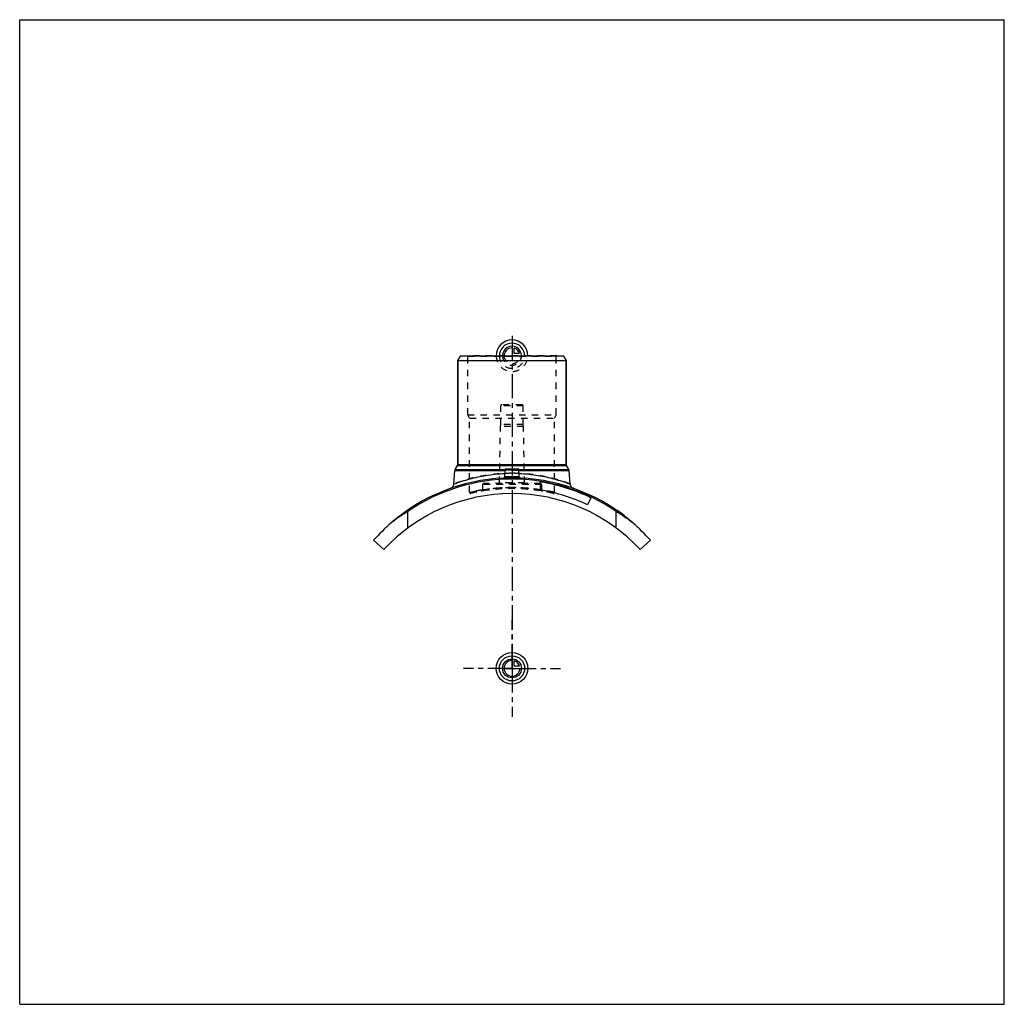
# Model space of a CAD drawing. Header units: millimetres. Extents: x 0 to 1000, y 0 to 1000.
import ezdxf

# ---------------------------------------------------------------- set-up
doc = ezdxf.new("R2010")
doc.units = ezdxf.units.MM
doc.header["$LTSCALE"] = 65.185185
doc.linetypes.add('CENTER', pattern=[0.6, 0.375, -0.075, 0.075, -0.075])
doc.linetypes.add('HIDDEN', pattern=[0.2, 0.1, -0.1])
doc.layers.get('0').update_dxf_attribs({"linetype": 'CONTINUOUS'})
for name, color, linetype in [('ACHSEN_S', 7, 'CONTINUOUS'), ('FASEN', 7, 'CONTINUOUS'), ('KOERPER', 7, 'CONTINUOUS'), ('KONST.EL_MIT_GEO', 7, 'CONTINUOUS'), ('KONSTR_EL', 7, 'CONTINUOUS'), ('KURVEN', 7, 'CONTINUOUS')]:
    doc.layers.add(name, color=color, linetype=linetype)

msp = doc.modelspace()

# ---------------------------------------------------------------- linework, layer by layer
at = {"color": 7, "linetype": 'Continuous'}
for p, q in [((0, 0), (0, 1000)), ((0, 1000), (1000, 1000)), ((1000, 0), (1000, 1000)), ((0, 0), (1000, 0))]:
    msp.add_line(p, q, dxfattribs=at)
at = {"layer": 'ACHSEN_S', "color": 2, "linetype": 'CENTER'}
msp.add_line((500, 679), (500, 321), dxfattribs=at)
at = {"layer": 'FASEN', "color": 7, "linetype": 'Continuous'}
for p, q in [((445, 653.8), (447.9, 658.7)), ((445, 653.8), (555, 653.8)), ((447.9, 658.7), (552.1, 658.7)), ((552.1, 658.7), (555, 653.8))]:
    msp.add_line(p, q, dxfattribs=at)
at = {"layer": 'KOERPER', "color": 7, "linetype": 'Continuous'}
for p, q in [((445, 548.4), (445, 653.8)), ((555, 548.4), (555, 653.8)), ((580.2, 514.5), (576.7, 507.3))]:
    msp.add_line(p, q, dxfattribs=at)
at = {"layer": 'KOERPER', "color": 8, "linetype": 'HIDDEN'}
for p, q in [((488.6, 588.8), (488.6, 607.8)), ((511.4, 588.8), (511.4, 607.8)), ((487.3, 529.7), (488.3, 586.8)), ((488.3, 586.8), (488.6, 588.8)), ((511.7, 586.8), (488.3, 586.8)), ((511.4, 588.8), (488.6, 588.8)), ((511.7, 586.8), (511.4, 588.8)), ((512.7, 529.7), (511.7, 586.8)), ((470, 527.8), (470, 522.1)), ((530, 527.8), (530, 522.1))]:
    msp.add_line(p, q, dxfattribs=at)
at = {"layer": 'KOERPER', "color": 2, "linetype": 'CENTER'}
for q in [(500, 390.6), (450.6, 341.2), (549.4, 341.2), (500, 291.9)]:
    msp.add_line((500, 341.2), q, dxfattribs=at)
at = {"layer": 'KONST.EL_MIT_GEO', "color": 7, "linetype": 'Continuous'}
for p, q in [((445, 653.8), (445, 548.4)), ((555, 653.8), (555, 548.4)), ((440.8, 528.3), (442, 542)), ((442, 542), (492.9, 542)), ((442.3, 543), (444.7, 547.2)), ((442.3, 543), (493, 543)), ((444.7, 547.2), (555.3, 547.2)), ((445, 548.4), (555, 548.4)), ((492.6, 535.5), (493, 542.8)), ((493, 542.8), (507, 542.8)), ((493.9, 543.8), (506.1, 543.8)), ((507, 543), (557.7, 543)), ((507.4, 535.5), (507, 542.8)), ((507.1, 542), (558, 542)), ((557.7, 543), (555.3, 547.2)), ((559.2, 528.3), (558, 542)), ((529, 522.4), (529, 530.5)), ((440.8, 528.3), (440.9, 528.3)), ((559.1, 528.3), (559.2, 528.3)), ((607.2, 501.4), (607, 501.2)), ((607.2, 501.1), (607.4, 501.3)), ((613.4, 496.6), (613.6, 496.8)), ((614.1, 496), (614.3, 496.2))]:
    msp.add_line(p, q, dxfattribs=at)
at = {"layer": 'KONST.EL_MIT_GEO', "color": 8, "linetype": 'HIDDEN'}
for p, q in [((455, 658.2), (454.5, 658.7)), ((545.5, 658.7), (454.5, 658.7)), ((455, 598.8), (455, 658.2)), ((455, 658.2), (545, 658.2)), ((545, 658.2), (545.5, 658.7)), ((545, 598.8), (545, 658.2)), ((511.4, 607.8), (488.6, 607.8)), ((510.3, 608.8), (489.6, 608.8)), ((457, 595.3), (455, 598.8)), ((455, 598.8), (545, 598.8)), ((457, 519.9), (457, 595.3)), ((457, 595.3), (543, 595.3)), ((543, 595.3), (545, 598.8)), ((543, 519.9), (543, 595.3)), ((507.1, 542), (492.9, 542)), ((507, 543), (493, 543)), ((491.7, 534.6), (491.7, 534.6)), ((530, 527.8), (470, 527.8)), ((529, 528.8), (471, 528.8)), ((512.7, 529.7), (487.3, 529.7)), ((529.2, 522.5), (529, 522.5)), ((529, 522.5), (529, 522.5)), ((529, 522.3), (529, 522.3)), ((529, 522.3), (530, 522.1)), ((607.4, 500.9), (607.6, 501.2)), ((607.6, 501.2), (607.4, 500.9)), ((607.5, 500.9), (607.7, 501.1)), ((607.8, 500.6), (608, 500.9)), ((608.1, 500.4), (608.3, 500.7)), ((608.3, 500.3), (608.5, 500.6)), ((608.3, 500.3), (608.5, 500.5)), ((608.5, 500.2), (608.7, 500.4)), ((608.7, 500.1), (608.8, 500.3)), ((608.7, 500), (608.9, 500.3)), ((608.9, 499.9), (609, 500.2)), ((608.9, 499.8), (609.1, 500.1)), ((609.7, 499.3), (609.9, 499.5)), ((609.8, 499.2), (610, 499.5)), ((609.9, 499.2), (610, 499.4)), ((610.1, 499), (610.3, 499.2)), ((610.5, 498.7), (610.7, 498.9)), ((610.7, 498.6), (610.9, 498.8)), ((610.7, 498.6), (610.9, 498.8)), ((611.2, 498.2), (611.4, 498.4)), ((611.4, 498.1), (611.6, 498.3)), ((611.4, 498), (611.6, 498.3)), ((612.6, 497.2), (612.7, 497.4)), ((613, 496.9), (613.2, 497.1)), ((613, 496.9), (613.2, 497.1)), ((613, 496.8), (613.2, 497.1)), ((613.2, 496.7), (613.4, 496.9)), ((613.4, 496.6), (613.5, 496.8)), ((613.7, 496.4), (613.9, 496.6)), ((613.7, 496.4), (613.9, 496.6)), ((613.8, 496.3), (614, 496.5))]:
    msp.add_line(p, q, dxfattribs=at)
at = {"layer": 'KONST.EL_MIT_GEO', "color": 7, "linetype": 'Continuous'}
for points in [[(492.6, 535.5), (492.6, 535.5), (492.6, 535.4), (492.5, 535.3), (492.5, 535.2), (492.5, 535.1), (492.4, 535.1), (492.4, 535), (492.4, 534.9), (492.3, 534.9), (492.3, 534.8), (492.2, 534.8), (492.1, 534.7), (492.1, 534.7), (492, 534.7), (491.9, 534.6), (491.8, 534.6), (491.8, 534.6), (491.7, 534.6)], [(508.2, 534.6), (508.1, 534.6), (508, 534.7), (507.9, 534.7), (507.9, 534.7), (507.8, 534.8), (507.7, 534.8), (507.7, 534.9), (507.6, 534.9), (507.6, 535), (507.6, 535.1), (507.5, 535.1), (507.5, 535.2), (507.5, 535.3), (507.4, 535.4), (507.4, 535.5), (507.4, 535.5)], [(508.3, 534.6), (508.2, 534.6), (508.2, 534.6)]]:
    msp.add_lwpolyline(points, dxfattribs=at)
at = {"layer": 'KONST.EL_MIT_GEO', "color": 8, "linetype": 'HIDDEN'}
for centre, radius, start, end in [((489.6, 607.8), 1, 90, 180), ((510.3, 607.8), 1, 0, 90), ((500, 347.2), 187.5, 87.4366, 92.5634), ((491.6, 535.6), 0.996, 272.566, 275.7618), ((500, 375.9), 163.4, 90, 92.5402), ((500, 375.8), 163.5, 87.4605, 89.9993), ((508.4, 535.6), 0.992, 183.0131, 183.9387), ((508.4, 535.6), 0.996, 251.5391, 254.8375), ((508.4, 535.6), 1, 260.8454, 264.2162), ((500, 341.2), 182.5, 76.7687, 103.2313), ((469, 522.1), 1, 279.726, 360), ((471, 527.8), 1, 90, 180), ((500, 332.5), 192.3, 81.3196, 98.9765), ((486.3, 529.8), 1, 270, 359), ((500, 352.8), 172, 80.2877, 89.999), ((513.7, 529.8), 1, 181, 270), ((529, 527.8), 1, 0, 90), ((500, 332.6), 192.1, 81.0208, 81.2676), ((531, 522.1), 1, 180, 260.274), ((458, 519.9), 1, 180, 283.2312), ((542, 519.9), 1, 256.7688, 360)]:
    msp.add_arc(centre, radius, start, end, dxfattribs=at)
at = {"layer": 'KONST.EL_MIT_GEO', "color": 7, "linetype": 'Continuous'}
for centre, radius, start, end in [((444.4, 541.8), 2.5, 150, 175), ((442.5, 548.4), 2.5, 330, 360), ((493.9, 542.8), 1, 90, 177), ((506.1, 542.8), 1, 3, 90), ((557.5, 548.4), 2.5, 180, 210), ((555.6, 541.8), 2.5, 5, 30), ((500, 347.2), 187.5, 92.5634, 130.9885), ((491.6, 535.6), 1, 272.5755, 356.9902), ((508.4, 535.6), 1, 183.0109, 258.0437), ((508.4, 535.6), 1, 258.0546, 260.8454), ((508.4, 535.6), 0.999, 260.8397, 267.4257), ((500, 347.2), 187.5, 49.0115, 87.4366), ((500, 347.2), 185.5, 64.4, 81), ((435.8, 528.7), 5, 289.4911, 355), ((500, 347.2), 177.5, 64.4, 80.5908), ((564.2, 528.7), 5, 185, 250.5089), ((500, 347.2), 187.8, 52.5, 55.19)]:
    msp.add_arc(centre, radius, start, end, dxfattribs=at)
at = {"layer": 'KONST.EL_MIT_GEO', "color": 8, "linetype": 'HIDDEN'}
for points, knots in [([(500, 539.3), (496.1, 539.3), (488.6, 539), (477.6, 537.9), (467.6, 536.2), (459.9, 534.4), (454.5, 532.9), (451.1, 531.9), (448.1, 530.9), (445.5, 530), (443.8, 529.4), (442.6, 529), (442, 528.7), (441.5, 528.6), (441.1, 528.4), (440.9, 528.3), (440.8, 528.3), (440.8, 528.3)], [0, 0, 0, 0, 0.19084, 0.37467, 0.54503, 0.69612, 0.76274, 0.8225, 0.8747, 0.91866, 0.95371, 0.9677, 0.97925, 0.98829, 0.99478, 0.99869, 1, 1, 1, 1]), ([(500, 534), (499.5, 534), (498.4, 534), (496.8, 534), (495.4, 534.1), (494.2, 534.1), (493.1, 534.2), (492.4, 534.3), (491.9, 534.4), (491.7, 534.5), (491.6, 534.5), (491.6, 534.6)], [0, 0, 0, 0, 0.19318, 0.37889, 0.54999, 0.69996, 0.82323, 0.9154, 0.97371, 0.99024, 1, 1, 1, 1]), ([(500, 535.7), (499.5, 535.7), (498.6, 535.7), (497.2, 535.7), (495.9, 535.6), (495, 535.6), (494.3, 535.6), (493.8, 535.6), (493.5, 535.6), (493.2, 535.5), (492.9, 535.5), (492.8, 535.5), (492.7, 535.5), (492.7, 535.5), (492.6, 535.5), (492.6, 535.5), (492.6, 535.5), (492.6, 535.5)], [0, 0, 0, 0, 0.19492, 0.38236, 0.55518, 0.70672, 0.77266, 0.83118, 0.88169, 0.92372, 0.95685, 0.96996, 0.98074, 0.98915, 0.99517, 0.99879, 1, 1, 1, 1]), ([(492.6, 535.5), (492.6, 535.5), (492.6, 535.5), (492.6, 535.5), (492.7, 535.5), (492.7, 535.5), (492.8, 535.5), (492.9, 535.5), (493.2, 535.5), (493.5, 535.6), (493.8, 535.6), (494.3, 535.6), (495, 535.6), (495.9, 535.6), (497.2, 535.7), (498.6, 535.7), (499.5, 535.7), (500, 535.7)], [0, 0, 0, 0, 0.00121, 0.00483, 0.01085, 0.01926, 0.03004, 0.04315, 0.07628, 0.11831, 0.16882, 0.22733, 0.29328, 0.44482, 0.61763, 0.80508, 1, 1, 1, 1]), ([(500, 535), (499.5, 535), (498.6, 535), (497.2, 535), (495.9, 535), (494.8, 535.1), (494, 535.1), (493.5, 535.2), (493.2, 535.2), (492.9, 535.3), (492.7, 535.4), (492.6, 535.4), (492.6, 535.5), (492.6, 535.5)], [0, 0, 0, 0, 0.19291, 0.3784, 0.54938, 0.69931, 0.82252, 0.87266, 0.91459, 0.94801, 0.97286, 0.98953, 1, 1, 1, 1]), ([(559.2, 528.3), (559.2, 528.3), (559.2, 528.3), (559.2, 528.3), (559.2, 528.3), (559.2, 528.3), (559.1, 528.3), (559.1, 528.4), (558.9, 528.4), (558.8, 528.5), (558.6, 528.5), (558.3, 528.6), (557.9, 528.8), (557.4, 529), (556.6, 529.3), (555.6, 529.6), (554.6, 530), (553.4, 530.4), (552.1, 530.9), (550.6, 531.3), (548.5, 532), (545.5, 532.9), (541.6, 534), (537.3, 535), (532.7, 536), (527.8, 537), (520.7, 538.1), (511.4, 539), (503.9, 539.3), (500, 539.3)], [0, 0, 0, 0, 0.00008, 0.00033, 0.00073, 0.00131, 0.00204, 0.00294, 0.00522, 0.00814, 0.01171, 0.01591, 0.02075, 0.0323, 0.04629, 0.06266, 0.08133, 0.10224, 0.12529, 0.15041, 0.1775, 0.23725, 0.30387, 0.37667, 0.45497, 0.5381, 0.62534, 0.80917, 1, 1, 1, 1]), ([(507.4, 535.5), (507.4, 535.5), (507.4, 535.5), (507.4, 535.5), (507.3, 535.5), (507.3, 535.5), (507.2, 535.5), (507.1, 535.5), (506.8, 535.5), (506.5, 535.6), (506.2, 535.6), (505.7, 535.6), (505, 535.6), (504.1, 535.6), (502.8, 535.7), (501.4, 535.7), (500.5, 535.7), (500, 535.7)], [0, 0, 0, 0, 0.00121, 0.00483, 0.01085, 0.01926, 0.03004, 0.04315, 0.07628, 0.11831, 0.16882, 0.22733, 0.29328, 0.44482, 0.61763, 0.80508, 1, 1, 1, 1]), ([(500, 535.7), (500.5, 535.7), (501.4, 535.7), (502.8, 535.7), (504.1, 535.6), (505, 535.6), (505.7, 535.6), (506.2, 535.6), (506.5, 535.6), (506.8, 535.5), (507.1, 535.5), (507.2, 535.5), (507.3, 535.5), (507.3, 535.5), (507.4, 535.5), (507.4, 535.5), (507.4, 535.5), (507.4, 535.5)], [0, 0, 0, 0, 0.19492, 0.38236, 0.55518, 0.70672, 0.77266, 0.83118, 0.88169, 0.92372, 0.95685, 0.96996, 0.98074, 0.98915, 0.99517, 0.99879, 1, 1, 1, 1]), ([(507.4, 535.5), (507.4, 535.5), (507.4, 535.4), (507.3, 535.4), (507.1, 535.3), (506.8, 535.2), (506.5, 535.2), (506, 535.1), (505.2, 535.1), (504.1, 535), (502.8, 535), (501.4, 535), (500.5, 535), (500, 535)], [0, 0, 0, 0, 0.01047, 0.02714, 0.05199, 0.08541, 0.12734, 0.17748, 0.30069, 0.45061, 0.62159, 0.80709, 1, 1, 1, 1]), ([(457, 519.9), (457, 519.9), (457, 519.9), (457.1, 519.9), (457.1, 519.9), (457.2, 519.9), (457.3, 520), (457.5, 520), (457.9, 520.1), (458.3, 520.2), (458.9, 520.3), (459.6, 520.4), (460.3, 520.6), (461.2, 520.8), (462.5, 521.1), (464.4, 521.4), (466.9, 521.9), (469.7, 522.4), (472.8, 522.8), (476.2, 523.3), (479.8, 523.7), (484.9, 524.2), (491.7, 524.6), (500, 524.8), (508.3, 524.6), (515.1, 524.2), (520.2, 523.7), (523.8, 523.3), (527.2, 522.8), (530.3, 522.4), (533.1, 521.9), (535.6, 521.4), (537.5, 521.1), (538.8, 520.8), (539.7, 520.6), (540.4, 520.4), (541.1, 520.3), (541.7, 520.2), (542.1, 520.1), (542.5, 520), (542.7, 520), (542.8, 519.9), (542.9, 519.9), (542.9, 519.9), (543, 519.9), (543, 519.9), (543, 519.9)], [0, 0, 0, 0, 0.00015, 0.00062, 0.00139, 0.00246, 0.00385, 0.00554, 0.00983, 0.01531, 0.02199, 0.02982, 0.0388, 0.04889, 0.06006, 0.08552, 0.11492, 0.14796, 0.1843, 0.22362, 0.26554, 0.30968, 0.40298, 0.5, 0.59702, 0.69032, 0.73446, 0.77638, 0.8157, 0.85204, 0.88508, 0.91448, 0.93994, 0.95111, 0.9612, 0.97018, 0.97801, 0.98469, 0.99017, 0.99446, 0.99615, 0.99754, 0.99861, 0.99938, 0.99985, 1, 1, 1, 1]), ([(470, 522.4), (469, 522.2), (467.2, 521.9), (464.6, 521.5), (462.7, 521.1), (461.3, 520.8), (460.4, 520.6), (459.6, 520.5), (459, 520.3), (458.4, 520.2), (457.9, 520.1), (457.6, 520), (457.3, 520), (457.2, 519.9), (457.1, 519.9), (457.1, 519.9), (457, 519.9), (457, 519.9), (457, 519.9)], [0, 0, 0, 0, 0.22292, 0.42148, 0.5936, 0.66914, 0.73737, 0.7981, 0.85113, 0.8963, 0.93346, 0.9625, 0.97394, 0.98331, 0.99061, 0.99582, 0.99895, 1, 1, 1, 1]), ([(500, 524.7), (498, 524.7), (494.2, 524.7), (488.6, 524.4), (484.3, 524), (481, 523.7), (478.9, 523.4), (476.9, 523.2), (475.1, 522.9), (473.6, 522.7), (472.5, 522.5), (471.8, 522.4), (471.3, 522.3), (470.9, 522.3), (470.6, 522.2), (470.3, 522.2), (470.2, 522.1), (470.1, 522.1), (470, 522.1), (470, 522.1), (470, 522.1), (470, 522.1)], [0, 0, 0, 0, 0.19446, 0.38145, 0.55387, 0.63258, 0.70528, 0.77129, 0.82995, 0.8807, 0.92299, 0.94083, 0.95639, 0.96964, 0.98052, 0.98903, 0.99512, 0.99725, 0.99878, 0.99969, 1, 1, 1, 1]), ([(470, 522.1), (470.2, 522.1), (471, 522.3), (472.6, 522.6), (475.4, 523), (479.1, 523.5), (483.5, 524), (490.6, 524.6), (496.2, 524.7), (500, 524.7)], [0, 0, 0, 0, 0.01948, 0.07701, 0.17006, 0.29473, 0.44615, 0.61858, 1, 1, 1, 1]), ([(530, 522.1), (529.8, 522.1), (529, 522.3), (527.4, 522.6), (524.6, 523), (520.9, 523.5), (516.5, 524), (509.4, 524.6), (503.8, 524.7), (500, 524.7)], [0, 0, 0, 0, 0.01948, 0.07701, 0.17006, 0.29473, 0.44615, 0.61858, 1, 1, 1, 1]), ([(543, 519.9), (543, 519.9), (543, 519.9), (542.9, 519.9), (542.9, 519.9), (542.8, 519.9), (542.7, 520), (542.4, 520), (542.1, 520.1), (541.6, 520.2), (541, 520.3), (540.4, 520.5), (539.6, 520.6), (538.7, 520.8), (537.3, 521.1), (535.4, 521.5), (532.8, 521.9), (531, 522.2), (530, 522.4)], [0, 0, 0, 0, 0.00105, 0.00418, 0.00939, 0.01669, 0.02606, 0.0375, 0.06654, 0.1037, 0.14887, 0.2019, 0.26263, 0.33086, 0.4064, 0.57852, 0.77708, 1, 1, 1, 1])]:
    msp.add_open_spline(points, degree=3, knots=knots, dxfattribs=at)
at = {"layer": 'KONST.EL_MIT_GEO', "color": 7, "linetype": 'Continuous'}
for points, knots in [([(440.9, 528.3), (446.2, 530.4), (456.9, 533.8), (474.3, 537.6), (486.3, 538.9), (492.8, 539.2)], [0, 0, 0, 0, 0.32142, 0.63321, 1, 1, 1, 1]), ([(491.6, 534.6), (491.6, 534.6), (491.6, 534.5), (491.7, 534.5), (491.7, 534.5)], [0, 0, 0, 0, 0.19839, 1, 1, 1, 1]), ([(491.7, 534.5), (491.7, 534.4), (491.8, 534.4), (492.2, 534.3), (492.7, 534.2), (493.5, 534.2), (494.5, 534.1), (495.7, 534.1), (497.6, 534), (499, 534), (500, 534)], [0, 0, 0, 0, 0.01759, 0.04242, 0.11396, 0.21339, 0.33791, 0.48372, 0.64622, 1, 1, 1, 1]), ([(492.6, 535.5), (492.6, 535.5), (492.6, 535.4), (492.7, 535.4), (492.9, 535.3), (493.2, 535.2), (493.5, 535.2), (494, 535.1), (494.8, 535.1), (495.9, 535), (497.2, 535), (498.6, 535), (499.5, 535), (500, 535)], [0, 0, 0, 0, 0.01047, 0.02714, 0.05199, 0.08541, 0.12734, 0.17748, 0.30069, 0.45061, 0.62159, 0.80709, 1, 1, 1, 1]), ([(500, 535), (500.5, 535), (501.4, 535), (502.8, 535), (504.1, 535), (505.2, 535.1), (506, 535.1), (506.5, 535.2), (506.8, 535.2), (507.1, 535.3), (507.3, 535.4), (507.4, 535.4), (507.4, 535.5), (507.4, 535.5)], [0, 0, 0, 0, 0.19291, 0.3784, 0.54938, 0.69931, 0.82252, 0.87266, 0.91459, 0.94801, 0.97286, 0.98953, 1, 1, 1, 1]), ([(500, 534), (500.5, 534), (501.6, 534), (503.1, 534), (504.5, 534.1), (505.8, 534.1), (506.8, 534.2), (507.5, 534.3), (507.9, 534.3), (508.1, 534.4), (508.3, 534.5), (508.4, 534.5), (508.4, 534.5)], [0, 0, 0, 0, 0.18966, 0.37229, 0.54117, 0.69011, 0.81381, 0.90801, 0.94311, 0.96995, 0.98861, 1, 1, 1, 1]), ([(507.2, 539.2), (513.7, 538.9), (525.7, 537.6), (543.1, 533.8), (553.8, 530.4), (559.1, 528.3)], [0, 0, 0, 0, 0.36681, 0.67861, 1, 1, 1, 1])]:
    msp.add_open_spline(points, degree=3, knots=knots, dxfattribs=at)
at = {"layer": 'KONST.EL_MIT_GEO', "color": 8, "linetype": 'HIDDEN'}
msp.add_open_spline([(508.4, 534.6), (508.4, 534.6), (508.4, 534.5), (508.4, 534.5)], degree=3, dxfattribs=at)
at = {"layer": 'KONST.EL_MIT_GEO', "color": 7, "linetype": 'Continuous'}
msp.add_open_spline([(508.4, 534.5), (508.4, 534.5), (508.4, 534.6), (508.4, 534.6)], degree=3, dxfattribs=at)
at = {"layer": 'KONSTR_EL', "color": 7, "linetype": 'Continuous'}
for p, q in [((394.3, 483.9), (394.3, 500.6)), ((605.7, 483.9), (605.7, 500.6)), ((359.5, 471.4), (369.8, 461.9)), ((630.2, 461.9), (640.5, 471.4))]:
    msp.add_line(p, q, dxfattribs=at)
for centre, radius, start, end in [((500, 347.2), 186.2, 55.4232, 124.5768), ((500, 341.2), 177.5, 42.8099, 137.1901), ((504.1, 320.4), 211, 121.3504, 127.0396), ((496.4, 321.2), 210, 52.9477, 58.6623), ((500, 347.2), 187.5, 130.9885, 138.5353), ((500, 347.2), 187.5, 41.4647, 49.0115)]:
    msp.add_arc(centre, radius, start, end, dxfattribs=at)
at = {"layer": 'KONSTR_EL', "color": 8, "linetype": 'HIDDEN'}
for centre, radius, start, end in [((503.6, 321.2), 210, 121.3377, 127.0523), ((495.9, 320.4), 211, 52.9604, 58.6496)]:
    msp.add_arc(centre, radius, start, end, dxfattribs=at)
at = {"layer": 'KURVEN', "color": 40, "linetype": 'Continuous'}
for p, q in [((500, 668.4), (500, 658.7)), ((502.2, 661), (502.2, 666.4)), ((507.7, 661), (502.2, 661)), ((500, 350.9), (500, 341.2)), ((490.4, 341.2), (508, 341.2)), ((502.2, 343.4), (502.2, 348.9)), ((507.7, 343.4), (502.2, 343.4))]:
    msp.add_line(p, q, dxfattribs=at)
at = {"layer": 'KURVEN', "color": 8, "linetype": 'HIDDEN'}
msp.add_line((490.4, 658.7), (508, 658.7), dxfattribs=at)
at = {"layer": 'KURVEN', "color": 40, "linetype": 'Continuous'}
for radius in [16, 12.8, 9.6]:
    msp.add_circle((500, 341.2), radius, dxfattribs=at)
for centre, radius, start, end in [((500, 658.7), 16, 0, 180), ((500, 658.7), 12.8, 0, 180), ((500, 658.7), 9.6, 0, 180.0001), ((500, 658.7), 8, 90, 180.0001), ((500, 658.7), 8, 15.962, 74.038), ((500, 341.2), 8, 90, 360), ((500, 341.2), 8, 15.962, 74.038)]:
    msp.add_arc(centre, radius, start, end, dxfattribs=at)
at = {"layer": 'KURVEN', "color": 8, "linetype": 'HIDDEN'}
for radius, start in [(16, 180), (12.8, 180), (9.6, 180.0001), (8, 180.0001)]:
    msp.add_arc((500, 658.7), radius, start, 360, dxfattribs=at)

doc.saveas('drawing.dxf')
